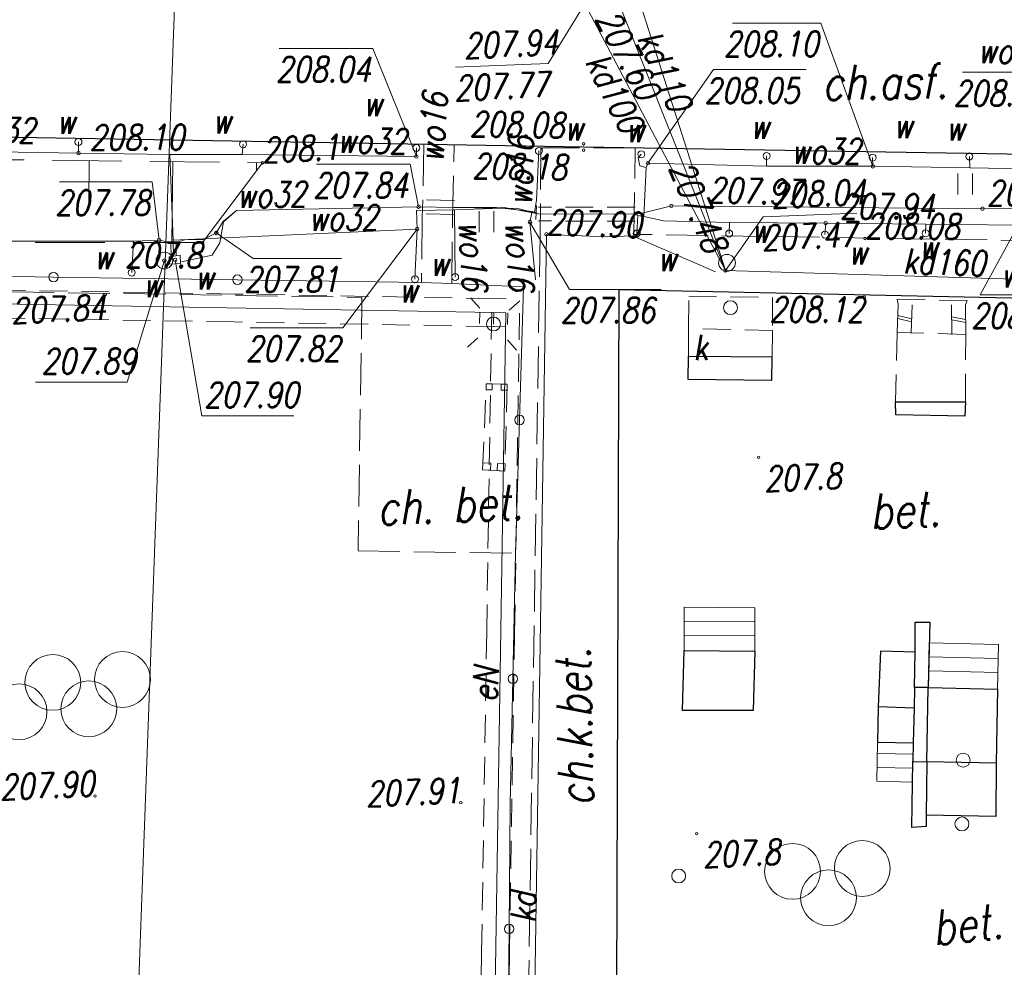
# Model space of a CAD drawing. Extents: x 6591072 to 6591270, y 5674713 to 5675005.
# Tile 8 of 36: x 6591154 to 6591189, y 5674783 to 5674817. Entities that reach past the tile are written whole.
import ezdxf
from ezdxf.enums import TextEntityAlignment as Align

# ---------------------------------------------------------------- set-up
doc = ezdxf.new("R2010")
doc.units = 0
for name, pattern in [('1', [0]), ('BGT', [0]), ('BLO', [0]), ('BPB', [1.5, 1, -0.5]), ('BUD', [0]), ('BUI', [0]), ('BUW', [1.5, 1, -0.5]), ('KOC', [2, 1.5, -0.5]), ('KOJ', [0]), ('SCH', [0]), ('UBE', [1.5, 1, -0.5]), ('UBW', [1.5, 1, -0.5]), ('UPE', [0]), ('UPG', [0]), ('UPK', [0]), ('UPW', [0]), ('WSD', [3.5, 2.5, -1]), ('WSQ', [3.5, 2.5, -1])]:
    doc.linetypes.add(name, pattern=pattern)
doc.layers.get('0').update_dxf_attribs({"color": 250, "linetype": 'CONTINUOUS', "lineweight": 100})
for name, color, linetype, lineweight in [('Dzialki', 7, '1', 18), ('EBTPO_L_10', 250, 'BPB', 18), ('EBTPO_L_12', 250, '1', 18), ('EBTPO_L_5', 250, '1', 25), ('EBTPO_T_1', 250, 'CONTINUOUS', 0), ('EBUPP_L_4', 250, 'BUI', 18), ('EBUPP_L_6', 250, 'BUW', 18), ('SDROK_T_1', 7, 'CONTINUOUS', 18), ('SDRPK_L_0', 7, 'KOJ', 25), ('SDRPK_L_2', 7, 'KOC', 18), ('SZOPO_L_0', 7, 'BGT', 18), ('SZZPZ_T_0', 7, 'CONTINUOUS', 18), ('SZZTS_T_1', 7, 'CONTINUOUS', 18), ('UEEOA_T_9', 1, 'CONTINUOUS', 18), ('UEEOO_T_0', 1, 'CONTINUOUS', 18), ('UEEPB_L_0', 1, 'UBE', 18), ('UEEPON_L_0', 1, 'UPE', 18), ('UKKOA_T_3', 36, 'CONTINUOUS', 18), ('UKKOA_T_9', 36, 'CONTINUOUS', 18), ('UKKOC_T_0', 36, 'CONTINUOUS', 18), ('UKKOC_T_2', 36, 'CONTINUOUS', 18), ('UKKOO_T_0', 36, 'CONTINUOUS', 18), ('UKKOO_T_2', 36, 'CONTINUOUS', 18), ('UKKPOD_L_1', 36, 'UPK', 18), ('UKKPOM_L_0', 36, 'UPG', 18), ('UWWOA_T_2', 5, 'CONTINUOUS', 18), ('UWWOA_T_7', 5, 'CONTINUOUS', 18), ('UWWOC_T_0', 5, 'CONTINUOUS', 18), ('UWWOC_T_2', 5, 'CONTINUOUS', 18), ('UWWOO_T_0', 5, 'CONTINUOUS', 18), ('UWWPA_L_2', 5, '1', 18), ('UWWPB_L_0', 5, 'UBW', 18), ('UWWPM_L_0', 5, 'UPW', 18), ('WUKOS_T_1', 7, 'CONTINUOUS', 18), ('WUKPS_L_2', 7, '1', 18), ('WWRPP_T_0', 13, 'CONTINUOUS', 18)]:
    doc.layers.add(name, color=color, linetype=linetype, lineweight=lineweight)
doc.styles.add('K1_ACAD', font='romans.shx', dxfattribs={"width": 0.8, "oblique": 12})

# ---------------------------------------------------------------- blocks, each defined once
blk = doc.blocks.new('other_BUJ')
at = {"linetype": 'Continuous'}
blk.add_circle((0, 0), 0.25, dxfattribs=at)
blk = doc.blocks.new('other_WSU')
at = {"linetype": 'Continuous'}
blk.add_circle((0, 0), 0.045, dxfattribs=at)
blk = doc.blocks.new('other_WSP')
at = {"linetype": 'Continuous'}
blk.add_circle((0, 0), 0.045, dxfattribs=at)
blk = doc.blocks.new('other_SLS')
at = {"linetype": 'Continuous'}
blk.add_circle((0, 0), 0.25, dxfattribs=at)
blk = doc.blocks.new('other_LAT')
at = {"linetype": 'Continuous'}
for p, q in [((0, 0.75), (0, 1.25)), ((-1.25, 0), (-0.75, 0)), ((0.75, 0), (1.25, 0)), ((0, -0.75), (0, -1.25))]:
    blk.add_line(p, q, dxfattribs=at)
blk = doc.blocks.new('other_WLZ')
at = {"linetype": 'Continuous'}
blk.add_circle((0, 0), 0.3, dxfattribs=at)
blk = doc.blocks.new('other_UGK')
at = {"linetype": 'Continuous'}
blk.add_circle((0, 0), 0.0625, dxfattribs=at)
blk = doc.blocks.new('ARM')
at = {"linetype": 'Continuous'}
blk.add_circle((0, 0), 0.125, dxfattribs=at)
blk = doc.blocks.new('other_UGW')
at = {"linetype": 'Continuous'}
blk.add_circle((0, 0), 0.0625, dxfattribs=at)
blk = doc.blocks.new('other_USW')
at = {"linetype": 'Continuous'}
blk.add_line((0, -0.25), (0, 0.25), dxfattribs=at)
blk = doc.blocks.new('other_UGE')
at = {"linetype": 'Continuous'}
blk.add_circle((0, 0), 0.0625, dxfattribs=at)
blk = doc.blocks.new('TRA1')
at = {"linetype": 'Continuous'}
for p, q in [((-0.2625, -0.375), (-0.2625, 0.375)), ((0.2625, -0.375), (0.2625, 0.375))]:
    blk.add_line(p, q, dxfattribs=at)
blk = doc.blocks.new('other_PLS')
at = {"linetype": 'Continuous'}
for centre in [(-2.5, 0.646), (0, 0.646), (2.5, 0.646), (-1.25, -0.354), (1.25, -0.354)]:
    blk.add_circle(centre, 1, dxfattribs=at)
blk = doc.blocks.new('other_PLZ')
at = {"linetype": 'Continuous'}
for centre in [(-1.25, 0.4385), (1.25, 0.4385), (0, -0.5615)]:
    blk.add_circle(centre, 1, dxfattribs=at)

msp = doc.modelspace()

# ---------------------------------------------------------------- linework, layer by layer
at = {"layer": 'Dzialki'}
for p in [(6591155.95, 5674730.72), (6591156.707, 5674751.321)]:
    msp.add_line(p, (6591159.66, 5674831.72), dxfattribs=at)
at = {"layer": 'EBTPO_L_10', "linetype": 'BLO'}
for p, q in [((6591185.06, 5674806.364), (6591185.023, 5674805.351)), ((6591185.56, 5674806.345), (6591185.522, 5674805.332)), ((6591186.978, 5674805.281), (6591186.973, 5674806.342)), ((6591187.478, 5674805.284), (6591187.473, 5674806.344)), ((6591185.045, 5674805.959), (6591185.541, 5674805.839)), ((6591185.041, 5674805.857), (6591185.537, 5674805.737)), ((6591187.475, 5674805.814), (6591186.975, 5674805.918)), ((6591187.476, 5674805.708), (6591186.975, 5674805.812))]:
    msp.add_line(p, q, dxfattribs=at)
at = {"layer": 'EBTPO_L_12', "linetype": 'SCH'}
for p, q in [((6591177.383, 5674793.95), (6591177.391, 5674795.503)), ((6591179.924, 5674795.489), (6591177.391, 5674795.503)), ((6591179.916, 5674793.936), (6591179.924, 5674795.489)), ((6591179.921, 5674794.989), (6591177.388, 5674795.003)), ((6591179.919, 5674794.489), (6591177.386, 5674794.503)), ((6591186.136, 5674792.625), (6591186.173, 5674794.226)), ((6591188.657, 5674794.17), (6591186.173, 5674794.226)), ((6591188.621, 5674792.568), (6591188.657, 5674794.17)), ((6591188.646, 5674793.67), (6591186.161, 5674793.726)), ((6591188.635, 5674793.17), (6591186.15, 5674793.226)), ((6591184.316, 5674790.676), (6591184.287, 5674789.267)), ((6591185.599, 5674790.65), (6591185.57, 5674789.241)), ((6591185.59, 5674790.241), (6591184.308, 5674790.267)), ((6591185.58, 5674789.741), (6591184.298, 5674789.767)), ((6591185.57, 5674789.241), (6591184.287, 5674789.267))]:
    msp.add_line(p, q, dxfattribs=at)
at = {"layer": 'EBTPO_L_5', "linetype": 'BUD'}
for p, q in [((6591177.526, 5674803.666), (6591177.541, 5674804.497)), ((6591180.535, 5674804.472), (6591177.541, 5674804.497)), ((6591180.53, 5674803.631), (6591180.535, 5674804.472)), ((6591180.53, 5674803.631), (6591177.526, 5674803.666)), ((6591184.966, 5674802.866), (6591187.469, 5674802.871)), ((6591184.976, 5674802.396), (6591184.966, 5674802.866)), ((6591187.469, 5674802.871), (6591187.44, 5674802.359)), ((6591187.44, 5674802.359), (6591184.976, 5674802.396)), ((6591185.663, 5674793.896), (6591185.668, 5674794.967)), ((6591185.668, 5674794.967), (6591186.188, 5674794.969)), ((6591186.188, 5674794.969), (6591186.136, 5674792.625)), ((6591177.332, 5674791.806), (6591177.383, 5674793.95)), ((6591177.383, 5674793.95), (6591179.916, 5674793.936)), ((6591179.916, 5674793.936), (6591179.865, 5674791.802)), ((6591184.42, 5674793.934), (6591184.343, 5674791.939)), ((6591185.663, 5674793.896), (6591184.42, 5674793.934)), ((6591185.636, 5674792.634), (6591185.663, 5674793.896)), ((6591185.636, 5674792.634), (6591185.627, 5674791.893)), ((6591186.136, 5674792.625), (6591185.636, 5674792.634)), ((6591186.078, 5674789.969), (6591186.136, 5674792.625)), ((6591186.136, 5674792.625), (6591188.621, 5674792.568)), ((6591188.621, 5674792.568), (6591188.572, 5674789.914)), ((6591184.343, 5674791.939), (6591184.316, 5674790.676)), ((6591185.627, 5674791.893), (6591184.343, 5674791.939)), ((6591185.627, 5674791.893), (6591185.599, 5674790.65)), ((6591179.865, 5674791.802), (6591177.332, 5674791.806)), ((6591184.316, 5674790.676), (6591185.599, 5674790.65)), ((6591185.599, 5674790.65), (6591185.587, 5674789.979)), ((6591185.546, 5674787.615), (6591185.587, 5674789.979)), ((6591185.587, 5674789.979), (6591186.078, 5674789.969)), ((6591186.078, 5674789.969), (6591186.058, 5674788.057)), ((6591188.572, 5674789.914), (6591186.078, 5674789.969)), ((6591188.572, 5674789.914), (6591188.562, 5674788.011)), ((6591186.058, 5674788.057), (6591186.055, 5674787.646)), ((6591188.562, 5674788.011), (6591186.058, 5674788.057)), ((6591186.055, 5674787.646), (6591185.546, 5674787.615))]:
    msp.add_line(p, q, dxfattribs=at)
at = {"layer": 'EBUPP_L_4', "linetype": 'BUI'}
for p, q in [((6591170.295, 5674803.514), (6591170.29, 5674803.298)), ((6591170.512, 5674803.508), (6591170.295, 5674803.514)), ((6591170.507, 5674803.292), (6591170.512, 5674803.508)), ((6591170.823, 5674803.29), (6591170.829, 5674803.5)), ((6591170.829, 5674803.5), (6591171.047, 5674803.495)), ((6591171.047, 5674803.495), (6591171.042, 5674803.284)), ((6591170.29, 5674803.298), (6591170.507, 5674803.292)), ((6591171.042, 5674803.284), (6591170.823, 5674803.29)), ((6591170.175, 5674800.68), (6591170.164, 5674800.435)), ((6591170.455, 5674800.668), (6591170.175, 5674800.68)), ((6591170.445, 5674800.423), (6591170.455, 5674800.668)), ((6591170.702, 5674800.663), (6591170.686, 5674800.404)), ((6591170.972, 5674800.647), (6591170.702, 5674800.663)), ((6591170.164, 5674800.435), (6591170.445, 5674800.423)), ((6591170.686, 5674800.404), (6591170.957, 5674800.388)), ((6591170.957, 5674800.388), (6591170.972, 5674800.647))]:
    msp.add_line(p, q, dxfattribs=at)
at = {"layer": 'EBUPP_L_6', "linetype": 'BUW'}
for p, q in [((6591177.539, 5674805.498), (6591177.551, 5674806.65)), ((6591177.551, 5674806.65), (6591180.556, 5674806.606)), ((6591180.556, 5674806.606), (6591180.555, 5674805.424)), ((6591185.06, 5674806.364), (6591185.023, 5674806.542)), ((6591185.023, 5674806.542), (6591187.527, 5674806.497)), ((6591187.527, 5674806.497), (6591187.473, 5674806.344)), ((6591180.555, 5674805.424), (6591177.539, 5674805.498)), ((6591177.539, 5674805.498), (6591177.541, 5674804.497)), ((6591180.535, 5674804.472), (6591180.555, 5674805.424)), ((6591185.023, 5674805.351), (6591184.966, 5674802.866)), ((6591187.478, 5674805.284), (6591185.023, 5674805.351)), ((6591187.469, 5674802.871), (6591187.478, 5674805.284)), ((6591170.164, 5674800.435), (6591170.295, 5674803.514)), ((6591170.295, 5674803.514), (6591171.047, 5674803.495)), ((6591171.047, 5674803.495), (6591170.957, 5674800.388)), ((6591170.957, 5674800.388), (6591170.164, 5674800.435))]:
    msp.add_line(p, q, dxfattribs=at)
at = {"layer": 'SDRPK_L_0', "linetype": 'KOJ'}
for p, q in [((6591141.705, 5674812.552), (6591173.788, 5674812.008)), ((6591173.788, 5674812.008), (6591206.988, 5674811.451)), ((6591174.941, 5674770.044), (6591175.058, 5674806.896)), ((6591174.941, 5674770.044), (6591175.058, 5674806.896)), ((6591175.058, 5674806.896), (6591194.123, 5674806.493))]:
    msp.add_line(p, q, dxfattribs=at)
at = {"layer": 'SDRPK_L_2', "linetype": 'KOC'}
for p, q in [((6591168.062, 5674812.105), (6591168.003, 5674809.484)), ((6591169.085, 5674809.469), (6591169.145, 5674812.087)), ((6591172.253, 5674811.974), (6591172.224, 5674808.849)), ((6591175.636, 5674811.975), (6591172.253, 5674811.974)), ((6591175.586, 5674808.87), (6591175.636, 5674811.975)), ((6591168.003, 5674809.484), (6591167.971, 5674807.15)), ((6591169.064, 5674807.106), (6591169.085, 5674809.469)), ((6591172.224, 5674808.849), (6591171.627, 5674769.835)), ((6591172.224, 5674808.849), (6591171.627, 5674769.835)), ((6591196.24, 5674808.543), (6591175.586, 5674808.87)), ((6591147.311, 5674806.906), (6591165.841, 5674806.61)), ((6591165.841, 5674806.61), (6591165.702, 5674797.526)), ((6591165.702, 5674797.526), (6591171.341, 5674797.441))]:
    msp.add_line(p, q, dxfattribs=at)
at = {"layer": 'SZOPO_L_0', "linetype": 'BGT'}
for p, q in [((6591148.193, 5674807.434), (6591154.785, 5674807.339)), ((6591154.785, 5674807.339), (6591161.378, 5674807.245)), ((6591161.378, 5674807.245), (6591167.971, 5674807.15)), ((6591167.971, 5674807.15), (6591169.064, 5674807.106)), ((6591169.064, 5674807.106), (6591171.631, 5674806.993)), ((6591171.631, 5674806.993), (6591171.486, 5674802.217)), ((6591171.486, 5674802.217), (6591171.341, 5674797.441)), ((6591171.341, 5674797.441), (6591171.249, 5674792.943)), ((6591171.249, 5674792.943), (6591171.157, 5674788.444)), ((6591171.157, 5674788.444), (6591171.114, 5674783.978)), ((6591171.114, 5674783.978), (6591171.071, 5674779.512))]:
    msp.add_line(p, q, dxfattribs=at)
for centre in [(6591154.785, 5674807.339), (6591161.378, 5674807.245), (6591171.486, 5674802.217), (6591171.249, 5674792.943), (6591171.114, 5674783.978)]:
    msp.add_circle(centre, 0.17, dxfattribs=at)
at = {"layer": 'UEEPB_L_0', "linetype": 'UBE'}
for p, q in [((6591161.282, 5674806.729), (6591151.986, 5674806.891)), ((6591170.577, 5674806.567), (6591161.282, 5674806.729)), ((6591171.004, 5674806.555), (6591170.583, 5674806.567)), ((6591170.069, 5674806.083), (6591170.056, 5674805.672)), ((6591170.309, 5674794.607), (6591170.49, 5674806.063)), ((6591171.068, 5674806.052), (6591171.056, 5674805.641)), ((6591171.309, 5674794.591), (6591171.49, 5674806.047)), ((6591161.264, 5674805.729), (6591151.969, 5674805.891)), ((6591170.56, 5674805.568), (6591161.264, 5674805.729)), ((6591170.975, 5674805.555), (6591170.554, 5674805.568)), ((6591170.128, 5674783.151), (6591170.309, 5674794.607)), ((6591171.128, 5674783.136), (6591171.309, 5674794.591)), ((6591169.948, 5674771.696), (6591170.128, 5674783.151)), ((6591170.948, 5674771.68), (6591171.128, 5674783.136))]:
    msp.add_line(p, q, dxfattribs=at)
at = {"layer": 'UEEPON_L_0', "linetype": 'UPE'}
for p, q in [((6591142.682, 5674806.552), (6591170.569, 5674806.068)), ((6591170.99, 5674806.055), (6591170.448, 5674771.688)), ((6591170.569, 5674806.068), (6591170.556, 5674805.657)), ((6591170.569, 5674806.068), (6591170.99, 5674806.055))]:
    msp.add_line(p, q, dxfattribs=at)
at = {"layer": 'UKKOC_T_0', "linetype": 'Continuous'}
for p, q in [((6591173.828, 5674817.135), (6591172.512, 5674814.998)), ((6591169.193, 5674814.859), (6591172.512, 5674814.998)), ((6591178.863, 5674807.576), (6591180.218, 5674809.493)), ((6591180.218, 5674809.493), (6591183.57, 5674809.633))]:
    msp.add_line(p, q, dxfattribs=at)
at = {"layer": 'UKKPOD_L_1', "linetype": 'UPK'}
msp.add_line((6591173.975, 5674822.908), (6591178.863, 5674807.576), dxfattribs=at)
at = {"layer": 'UKKPOM_L_0', "linetype": 'UPK'}
for p, q in [((6591173.896, 5674820.061), (6591178.863, 5674807.576)), ((6591178.863, 5674807.576), (6591173.828, 5674817.135)), ((6591172.453, 5674808.869), (6591171.858, 5674770.045)), ((6591172.453, 5674808.869), (6591171.858, 5674770.045)), ((6591174.639, 5674808.78), (6591172.453, 5674808.869)), ((6591175.538, 5674808.818), (6591174.639, 5674808.78)), ((6591178.515, 5674807.531), (6591175.538, 5674808.818)), ((6591198.317, 5674806.988), (6591178.863, 5674807.576))]:
    msp.add_line(p, q, dxfattribs=at)
at = {"layer": 'UWWOC_T_0', "linetype": 'Continuous'}
for p, q in [((6591179.125, 5674816.443), (6591182.285, 5674816.443)), ((6591184.15, 5674811.31), (6591182.285, 5674816.443)), ((6591162.878, 5674815.534), (6591166.233, 5674815.534)), ((6591167.79, 5674811.66), (6591166.233, 5674815.534)), ((6591176.09, 5674811.42), (6591178.437, 5674814.773)), ((6591178.437, 5674814.773), (6591181.759, 5674814.773)), ((6591187.357, 5674814.678), (6591190.516, 5674814.678)), ((6591164.214, 5674811.38), (6591167.569, 5674811.38)), ((6591167.87, 5674809.86), (6591167.569, 5674811.38)), ((6591155.004, 5674810.752), (6591158.326, 5674810.752)), ((6591158.57, 5674808.66), (6591158.326, 5674810.752)), ((6591171.86, 5674809.31), (6591173.274, 5674806.899)), ((6591189.36, 5674809.2), (6591187.995, 5674806.703)), ((6591160.62, 5674808.92), (6591161.944, 5674808.008)), ((6591167.82, 5674809.06), (6591165.156, 5674805.523)), ((6591161.944, 5674808.008), (6591165.103, 5674808.008)), ((6591173.274, 5674806.899), (6591176.564, 5674806.899)), ((6591187.995, 5674806.703), (6591191.318, 5674806.703)), ((6591161.834, 5674805.523), (6591165.156, 5674805.523))]:
    msp.add_line(p, q, dxfattribs=at)
at = {"layer": 'UWWOC_T_2', "linetype": 'Continuous'}
for p, q in [((6591158.76, 5674807.93), (6591157.428, 5674803.576)), ((6591159.145, 5674807.956), (6591160.106, 5674802.365)), ((6591154.139, 5674803.576), (6591157.428, 5674803.576)), ((6591160.106, 5674802.365), (6591163.396, 5674802.365))]:
    msp.add_line(p, q, dxfattribs=at)
at = {"layer": 'UWWPA_L_2', "linetype": '1'}
for p, q in [((6591158.93, 5674808.07), (6591159.33, 5674808.12)), ((6591158.94, 5674807.8), (6591158.93, 5674808.07)), ((6591159.33, 5674808.12), (6591159.34, 5674807.82)), ((6591159.34, 5674807.82), (6591158.94, 5674807.8))]:
    msp.add_line(p, q, dxfattribs=at)
at = {"layer": 'UWWPB_L_0', "linetype": 'UBW'}
for p, q in [((6591169.156, 5674810.08), (6591167.876, 5674810.11)), ((6591175.631, 5674809.84), (6591172.171, 5674809.85)), ((6591169.144, 5674809.58), (6591167.864, 5674809.61)), ((6591175.629, 5674809.34), (6591172.169, 5674809.35))]:
    msp.add_line(p, q, dxfattribs=at)
at = {"layer": 'UWWPM_L_0', "linetype": 'UPW'}
for p, q in [((6591155.68, 5674811.78), (6591155.68, 5674812.18)), ((6591161.55, 5674811.73), (6591161.58, 5674812.1)), ((6591167.79, 5674811.66), (6591167.79, 5674811.97)), ((6591155.68, 5674811.78), (6591149.5, 5674811.87)), ((6591158.96, 5674811.73), (6591155.68, 5674811.78)), ((6591159.07, 5674808.66), (6591158.96, 5674811.73)), ((6591158.96, 5674811.73), (6591161.55, 5674811.73)), ((6591161.55, 5674811.73), (6591167.79, 5674811.66)), ((6591172.1, 5674810.1), (6591172.18, 5674811.86)), ((6591175.74, 5674811.61), (6591175.85, 5674811.74)), ((6591175.8, 5674811.32), (6591175.74, 5674811.61)), ((6591180.34, 5674811.31), (6591180.34, 5674811.68)), ((6591184.15, 5674811.31), (6591184.14, 5674811.62)), ((6591187.62, 5674811.25), (6591187.61, 5674811.66)), ((6591176.03, 5674811.27), (6591175.8, 5674811.32)), ((6591175.94, 5674809.51), (6591176.03, 5674811.27)), ((6591176.09, 5674811.42), (6591176.03, 5674811.27)), ((6591180.34, 5674811.31), (6591176.09, 5674811.42)), ((6591184.15, 5674811.31), (6591180.34, 5674811.31)), ((6591187.62, 5674811.25), (6591184.15, 5674811.31)), ((6591190.96, 5674811.2), (6591187.62, 5674811.25)), ((6591161.34, 5674809.73), (6591167.87, 5674809.86)), ((6591167.87, 5674809.86), (6591161.34, 5674809.72)), ((6591167.87, 5674809.86), (6591169.15, 5674809.83)), ((6591170.88, 5674809.84), (6591169.15, 5674809.83)), ((6591169.15, 5674809.83), (6591171.43, 5674809.8)), ((6591172.17, 5674809.6), (6591170.88, 5674809.84)), ((6591172.02, 5674809.66), (6591172.1, 5674810.1)), ((6591175.83, 5674809.62), (6591176.93, 5674809.89)), ((6591176.93, 5674809.89), (6591188.08, 5674809.79)), ((6591160.87, 5674809.33), (6591161.34, 5674809.73)), ((6591160.88, 5674809.32), (6591161.34, 5674809.72)), ((6591167.79, 5674809.72), (6591169.16, 5674809.75)), ((6591167.82, 5674809.06), (6591167.79, 5674809.72)), ((6591169.16, 5674809.75), (6591170.87, 5674809.81)), ((6591169.16, 5674809.75), (6591169.18, 5674807.34)), ((6591170.87, 5674809.81), (6591171.94, 5674809.69)), ((6591171.43, 5674809.8), (6591172.17, 5674809.6)), ((6591171.94, 5674809.69), (6591171.86, 5674809.31)), ((6591171.94, 5674809.69), (6591172.02, 5674809.66)), ((6591172.02, 5674809.66), (6591172.08, 5674809.65)), ((6591172.17, 5674809.6), (6591175.63, 5674809.59)), ((6591175.63, 5674809.59), (6591175.83, 5674809.62)), ((6591175.73, 5674809.55), (6591175.63, 5674809.59)), ((6591175.73, 5674809.55), (6591175.69, 5674808.9)), ((6591175.94, 5674809.51), (6591175.73, 5674809.55)), ((6591175.94, 5674809.51), (6591176.65, 5674809.35)), ((6591188.08, 5674809.79), (6591197.76, 5674809.81)), ((6591160.62, 5674808.92), (6591160.87, 5674809.33)), ((6591160.75, 5674808.57), (6591160.88, 5674809.32)), ((6591171.86, 5674809.31), (6591172.06, 5674807.24)), ((6591176.65, 5674809.35), (6591179.01, 5674809.29)), ((6591179.01, 5674809.29), (6591179, 5674808.9)), ((6591179.01, 5674809.29), (6591182.46, 5674809.27)), ((6591182.46, 5674809.27), (6591182.43, 5674808.86)), ((6591182.46, 5674809.27), (6591186.05, 5674809.24)), ((6591186.05, 5674809.24), (6591186.04, 5674808.91)), ((6591186.05, 5674809.24), (6591189.36, 5674809.2)), ((6591159.07, 5674808.66), (6591167.82, 5674809.06)), ((6591160.17, 5674808.69), (6591160.62, 5674808.92)), ((6591167.74, 5674807.26), (6591167.82, 5674809.06)), ((6591151.5, 5674808.62), (6591157.65, 5674808.62)), ((6591157.65, 5674808.62), (6591157.59, 5674807.5)), ((6591157.65, 5674808.62), (6591158.57, 5674808.66)), ((6591158.57, 5674808.66), (6591158.99, 5674808.58)), ((6591158.99, 5674808.58), (6591159, 5674808.08)), ((6591159.07, 5674808.63), (6591159.07, 5674808.66)), ((6591159.09, 5674808.09), (6591159.07, 5674808.63)), ((6591159.18, 5674808.58), (6591159.48, 5674808.67)), ((6591159.18, 5674808.1), (6591159.18, 5674808.58)), ((6591159.48, 5674808.67), (6591160.17, 5674808.69)), ((6591160.47, 5674808.12), (6591160.75, 5674808.57)), ((6591159.37, 5674807.89), (6591160.47, 5674808.12))]:
    msp.add_line(p, q, dxfattribs=at)
at = {"layer": 'WUKPS_L_2', "linetype": 'WSQ'}
msp.add_line((6591140.735, 5674811.686), (6591162.276, 5674811.436), dxfattribs=at)
at = {"layer": 'WUKPS_L_2', "linetype": '1'}
for p, q in [((6591156.063, 5674811.508), (6591156.047, 5674810.044)), ((6591159.063, 5674811.474), (6591159.03, 5674808.575)), ((6591162.276, 5674811.436), (6591160.124, 5674808.573)), ((6591162.063, 5674811.439), (6591162.06, 5674811.149))]:
    msp.add_line(p, q, dxfattribs=at)
at = {"layer": 'WUKPS_L_2', "linetype": 'WSD'}
msp.add_line((6591160.124, 5674808.573), (6591139.903, 5674808.608), dxfattribs=at)

# ---------------------------------------------------------------- block references
at = {"layer": 'EBTPO_T_1'}
for p, rotation in [((6591179.049, 5674806.242), 2.396020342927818), ((6591187.387, 5674790.024), 2.395583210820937), ((6591187.342, 5674787.74), 2.395473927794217), ((6591177.19, 5674785.874), 2.394954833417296)]:
    msp.add_blockref('other_BUJ', p, dxfattribs=dict(at, rotation=rotation))
at = {"layer": 'EBTPO_T_1', "color": 253}
for p, rotation in [((6591179.049, 5674806.242), 2.396020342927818), ((6591187.387, 5674790.024), 2.395583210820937), ((6591187.342, 5674787.74), 2.395473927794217), ((6591177.19, 5674785.874), 2.394954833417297)]:
    msp.add_blockref('other_BUJ', p, dxfattribs=dict(at, rotation=rotation))
at = {"layer": 'SZZPZ_T_0'}
for p in [(6591187.452, 5674810.677), (6591170.302, 5674809.321)]:
    msp.add_blockref('TRA1', p, dxfattribs=at)
at = {"layer": 'SZZPZ_T_0', "color": 253}
for p in [(6591187.452, 5674810.677), (6591170.302, 5674809.321)]:
    msp.add_blockref('TRA1', p, dxfattribs=at)
at = {"layer": 'SZZTS_T_1'}
for name, p, rotation in [('other_PLS', (6591154.786, 5674792.167), 2.394982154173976), ('other_PLZ', (6591182.538, 5674785.655), 2.395118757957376)]:
    msp.add_blockref(name, p, dxfattribs=dict(at, rotation=rotation))
at = {"layer": 'SZZTS_T_1', "color": 253}
for name, p, rotation in [('other_PLS', (6591154.786, 5674792.167), 2.394982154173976), ('other_PLZ', (6591182.538, 5674785.655), 2.395118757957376)]:
    msp.add_blockref(name, p, dxfattribs=dict(at, rotation=rotation))
at = {"layer": 'UEEOA_T_9'}
for name, rotation in [('other_LAT', 311.4579172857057), ('other_SLS', 2.395801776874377)]:
    msp.add_blockref(name, (6591170.556, 5674805.657), dxfattribs=dict(at, rotation=rotation))
at = {"layer": 'UEEOA_T_9', "color": 253}
for name, rotation in [('other_LAT', 311.4579172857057), ('other_SLS', 2.395801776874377)]:
    msp.add_blockref(name, (6591170.556, 5674805.657), dxfattribs=dict(at, rotation=rotation))
at = {"layer": 'UKKOA_T_9', "rotation": 2.396047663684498}
msp.add_blockref('other_WLZ', (6591178.922, 5674807.848), dxfattribs=at)
at = {"layer": 'UKKOA_T_9', "color": 253, "rotation": 2.396047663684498}
msp.add_blockref('other_WLZ', (6591178.922, 5674807.848), dxfattribs=at)
at = {"layer": 'UKKOC_T_0'}
for p, rotation in [((6591172.453, 5674808.869), 2.395938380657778), ((6591178.863, 5674807.576), 2.396047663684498)]:
    msp.add_blockref('other_UGK', p, dxfattribs=dict(at, rotation=rotation))
at = {"layer": 'UKKOC_T_0', "color": 253}
for p, rotation in [((6591172.453, 5674808.869), 2.395938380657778), ((6591178.863, 5674807.576), 2.396047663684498)]:
    msp.add_blockref('other_UGK', p, dxfattribs=dict(at, rotation=rotation))
at = {"layer": 'UWWOA_T_7'}
for name, p in [('ARM', (6591155.68, 5674812.18)), ('ARM', (6591161.58, 5674812.1)), ('ARM', (6591167.79, 5674811.97)), ('ARM', (6591172.18, 5674811.86)), ('ARM', (6591175.85, 5674811.74)), ('ARM', (6591180.34, 5674811.68)), ('ARM', (6591184.14, 5674811.62)), ('ARM', (6591187.61, 5674811.66)), ('ARM', (6591175.69, 5674808.9)), ('ARM', (6591179, 5674808.9)), ('ARM', (6591182.43, 5674808.86)), ('ARM', (6591186.04, 5674808.91)), ('other_WLZ', (6591158.76, 5674807.93)), ('ARM', (6591157.59, 5674807.5)), ('ARM', (6591167.74, 5674807.26)), ('ARM', (6591169.18, 5674807.34))]:
    msp.add_blockref(name, p, dxfattribs=at)
at = {"layer": 'UWWOA_T_7', "color": 253}
for name, p in [('ARM', (6591155.68, 5674812.18)), ('ARM', (6591161.58, 5674812.1)), ('ARM', (6591167.79, 5674811.97)), ('ARM', (6591172.18, 5674811.86)), ('ARM', (6591175.85, 5674811.74)), ('ARM', (6591180.34, 5674811.68)), ('ARM', (6591184.14, 5674811.62)), ('ARM', (6591187.61, 5674811.66)), ('ARM', (6591175.69, 5674808.9)), ('ARM', (6591179, 5674808.9)), ('ARM', (6591182.43, 5674808.86)), ('ARM', (6591186.04, 5674808.91)), ('other_WLZ', (6591158.76, 5674807.93)), ('ARM', (6591157.59, 5674807.5)), ('ARM', (6591167.74, 5674807.26)), ('ARM', (6591169.18, 5674807.34))]:
    msp.add_blockref(name, p, dxfattribs=at)
at = {"layer": 'UWWOC_T_0'}
for p in [(6591155.68, 5674811.78), (6591167.79, 5674811.66), (6591176.09, 5674811.42), (6591184.15, 5674811.31), (6591167.87, 5674809.86), (6591176.93, 5674809.89), (6591188.08, 5674809.79), (6591167.82, 5674809.06), (6591171.86, 5674809.31), (6591182.46, 5674809.27), (6591160.62, 5674808.92), (6591158.57, 5674808.66)]:
    msp.add_blockref('other_UGW', p, dxfattribs=at)
at = {"layer": 'UWWOC_T_0', "color": 253}
for p in [(6591155.68, 5674811.78), (6591167.79, 5674811.66), (6591176.09, 5674811.42), (6591184.15, 5674811.31), (6591167.87, 5674809.86), (6591176.93, 5674809.89), (6591188.08, 5674809.79), (6591167.82, 5674809.06), (6591171.86, 5674809.31), (6591182.46, 5674809.27), (6591160.62, 5674808.92), (6591158.57, 5674808.66)]:
    msp.add_blockref('other_UGW', p, dxfattribs=at)
at = {"layer": 'UWWOC_T_0', "rotation": 357.3926376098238}
msp.add_blockref('other_USW', (6591172.08, 5674809.65), dxfattribs=at)
at = {"layer": 'UWWOC_T_0', "color": 253, "rotation": 357.3926376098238}
msp.add_blockref('other_USW', (6591172.08, 5674809.65), dxfattribs=at)
at = {"layer": 'UWWOC_T_2'}
for p, rotation in [((6591158.76, 5674807.93), 269.9999974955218), ((6591159.145, 5674807.956), 356.1859258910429)]:
    msp.add_blockref('other_UGE', p, dxfattribs=dict(at, rotation=rotation))
at = {"layer": 'UWWOC_T_2', "color": 253}
for p, rotation in [((6591158.76, 5674807.93), 269.9999974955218), ((6591159.145, 5674807.956), 356.1859258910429)]:
    msp.add_blockref('other_UGE', p, dxfattribs=dict(at, rotation=rotation))
at = {"layer": 'WUKOS_T_1'}
for name, p, rotation in [('other_WSU', (6591173.785, 5674812.116), 2.396074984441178), ('other_WSU', (6591173.784, 5674811.888), 2.396074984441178), ('other_WSP', (6591156.638, 5674806.716), 2.395665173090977), ('other_WSU', (6591156.638, 5674806.716), 2.395665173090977), ('other_WSP', (6591156.27, 5674788.743), 2.394790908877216), ('other_WSP', (6591169.383, 5674788.5), 2.394900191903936)]:
    msp.add_blockref(name, p, dxfattribs=dict(at, rotation=rotation))
at = {"layer": 'WUKOS_T_1', "color": 253}
for name, p, rotation in [('other_WSU', (6591173.785, 5674812.116), 2.396074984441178), ('other_WSU', (6591173.784, 5674811.888), 2.396074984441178), ('other_WSP', (6591156.638, 5674806.716), 2.395665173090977), ('other_WSU', (6591156.638, 5674806.716), 2.395665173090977), ('other_WSP', (6591156.27, 5674788.743), 2.394790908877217), ('other_WSP', (6591169.383, 5674788.5), 2.394900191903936)]:
    msp.add_blockref(name, p, dxfattribs=dict(at, rotation=rotation))
at = {"layer": 'WUKOS_T_1'}
for p in [(6591183.87, 5674808.72), (6591183.84, 5674806.62)]:
    msp.add_blockref('other_WSU', p, dxfattribs=at)
at = {"layer": 'WUKOS_T_1', "color": 253}
for p in [(6591183.87, 5674808.72), (6591183.84, 5674806.62)]:
    msp.add_blockref('other_WSU', p, dxfattribs=at)
at = {"layer": 'WWRPP_T_0'}
for p, rotation in [((6591162.276, 5674811.436), 2.395856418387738), ((6591160.124, 5674808.573), 2.395747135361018), ((6591180.055, 5674800.879), 2.395829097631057), ((6591177.837, 5674787.391), 2.395064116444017)]:
    msp.add_blockref('other_WSP', p, dxfattribs=dict(at, rotation=rotation))
at = {"layer": 'WWRPP_T_0', "color": 253}
for p, rotation in [((6591162.276, 5674811.436), 2.395856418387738), ((6591160.124, 5674808.573), 2.395747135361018), ((6591180.055, 5674800.879), 2.395829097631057), ((6591177.837, 5674787.391), 2.395064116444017)]:
    msp.add_blockref('other_WSP', p, dxfattribs=dict(at, rotation=rotation))

# ---------------------------------------------------------------- texts
at = {"layer": 'SDROK_T_1', "style": 'K1_ACAD', "oblique": 12, "width": 0.8}
msp.add_text('ch.asf.', height=1.25, rotation=0.9368, dxfattribs=at).set_placement((6591182.342, 5674813.677))
for s, rotation, p in [('ch. bet.', 2.3955, (6591168.993, 5674799.174)), ('bet.', 2.3959, (6591185.305, 5674798.99)), ('ch.k.bet.', 91.2873, (6591173.451, 5674791.217)), ('bet.', 6.2184, (6591187.536, 5674784.142))]:
    msp.add_text(s, height=1.25, rotation=rotation, dxfattribs=at).set_placement(p, align=Align.MIDDLE)
at = {"layer": 'UEEOO_T_0', "style": 'K1_ACAD', "oblique": 12, "width": 0.8}
msp.add_text('eN', height=0.9, rotation=86.8469, dxfattribs=at).set_placement((6591170.679, 5674792.104))
at = {"layer": 'UKKOA_T_3', "style": 'K1_ACAD', "oblique": 12, "width": 0.8}
msp.add_text('k', height=0.9, rotation=2.3959, dxfattribs=at).set_placement((6591178.243, 5674804.38), align=Align.RIGHT)
at = {"layer": 'UKKOC_T_0', "style": 'K1_ACAD', "oblique": 12, "width": 0.8}
for s, p in [('207.94', (6591169.464, 5674816.072)), ('207.77', (6591169.125, 5674814.556)), ('208.04', (6591180.489, 5674810.705)), ('207.47', (6591180.15, 5674809.189))]:
    msp.add_text(s, height=0.9, rotation=2.3961, dxfattribs=at).set_placement(p, align=Align.TOP_LEFT)
msp.add_text('207.90', height=0.9, rotation=357.9189, dxfattribs=at).set_placement((6591172.453, 5674808.869))
at = {"layer": 'UKKOC_T_2', "style": 'K1_ACAD', "oblique": 12, "width": 0.8}
for s, rotation, p in [('207.60', 297.7772, (6591174.183, 5674816.6)), ('207.48', 292.9042, (6591176.821, 5674811.254))]:
    msp.add_text(s, height=0.9, rotation=rotation, dxfattribs=at).set_placement(p)
at = {"layer": 'UKKOO_T_0', "style": 'K1_ACAD', "oblique": 12, "width": 0.8}
for s, rotation, p in [('kd110', 293.5384, (6591175.689, 5674815.911)), ('kd100', 296.8969, (6591173.822, 5674815.053)), ('kd', 89.2992, (6591172.061, 5674784.193))]:
    msp.add_text(s, height=0.9, rotation=rotation, dxfattribs=at).set_placement(p)
at = {"layer": 'UKKOO_T_2', "style": 'K1_ACAD', "oblique": 12, "width": 0.8}
msp.add_text('kd160', height=0.9, rotation=358.1319, dxfattribs=at).set_placement((6591185.216, 5674807.472))
at = {"layer": 'UWWOA_T_2', "style": 'K1_ACAD', "oblique": 12, "width": 0.8}
for p in [(6591166.562, 5674813.11), (6591155.566, 5674812.468), (6591161.157, 5674812.49), (6591173.769, 5674812.238), (6591175.958, 5674812.179), (6591180.432, 5674812.29), (6591185.566, 5674812.321), (6591187.444, 5674812.235), (6591180.46, 5674808.568), (6591183.947, 5674807.787), (6591186.479, 5674807.973), (6591156.912, 5674807.62), (6591177.108, 5674807.555), (6591168.951, 5674807.378), (6591160.528, 5674806.89), (6591158.67, 5674806.613), (6591167.836, 5674806.432)]:
    msp.add_text('w', height=0.9, dxfattribs=at).set_placement(p, align=Align.RIGHT)
at = {"layer": 'UWWOC_T_0', "style": 'K1_ACAD', "oblique": 12, "width": 0.8}
for s, p in [('208.10', (6591182.204, 5674816.143)), ('208.10', (6591190.436, 5674814.378)), ('207.84', (6591167.488, 5674811.08)), ('207.78', (6591158.245, 5674810.452)), ('207.82', (6591165.075, 5674805.223))]:
    msp.add_text(s, height=0.9, dxfattribs=at).set_placement(p, align=Align.TOP_RIGHT)
msp.add_text('208.04', height=0.9, dxfattribs=at).set_placement((6591166.153, 5674814.334), align=Align.RIGHT)
for s, p in [('208.05', (6591178.116, 5674813.573)), ('207.94', (6591182.97, 5674809.423)), ('207.86', (6591172.953, 5674805.699)), ('208.02', (6591187.674, 5674805.503))]:
    msp.add_text(s, height=0.9, dxfattribs=at).set_placement(p)
for s, rotation, p in [('208.10', 0.2187, (6591156.079, 5674811.892)), ('207.97', 358.4926, (6591178.235, 5674810.015)), ('208.06', 0.4982, (6591188.24, 5674809.895)), ('wo16', 273.231, (6591170.974, 5674809.306))]:
    msp.add_text(s, height=0.9, rotation=rotation, dxfattribs=at).set_placement(p)
msp.add_text('207.81', height=0.9, dxfattribs=at).set_placement((6591161.622, 5674807.708), align=Align.TOP_LEFT)
at = {"layer": 'UWWOC_T_2', "style": 'K1_ACAD', "oblique": 12, "width": 0.8}
msp.add_text('207.89', height=0.9, dxfattribs=at).set_placement((6591157.75, 5674804.776), align=Align.TOP_RIGHT)
msp.add_text('207.90', height=0.9, dxfattribs=at).set_placement((6591160.186, 5674802.665))
at = {"layer": 'UWWOO_T_0', "style": 'K1_ACAD', "oblique": 12, "width": 0.8}
for s, rotation, p in [('wo16', 359.3817, (6591187.898, 5674815.011)), ('wo16', 85.9504, (6591168.743, 5674811.428)), ('wo32', 358.7078, (6591151.629, 5674812.191)), ('wo32', 358.9036, (6591164.941, 5674811.797)), ('wo16', 88.1759, (6591171.92, 5674809.889)), ('wo32', 1.3391, (6591161.36, 5674809.812)), ('wo32', 0.8155, (6591163.933, 5674808.992)), ('wo16', 273.231, (6591169.305, 5674809.319)), ('wo16', 1.3322, (6591188.733, 5674806.965))]:
    msp.add_text(s, height=0.9, rotation=rotation, dxfattribs=at).set_placement(p)
msp.add_text('wo32', height=0.9, dxfattribs=at).set_placement((6591181.218, 5674811.403))
at = {"layer": 'WUKOS_T_1', "style": 'K1_ACAD', "oblique": 12, "width": 0.8}
for s, rotation, p in [('208.08', 359.0011, (6591169.702, 5674812.38)), ('208.18', 359.0011, (6591169.788, 5674810.878)), ('208.08', 359.5954, (6591183.87, 5674808.72))]:
    msp.add_text(s, height=0.9, rotation=rotation, dxfattribs=at).set_placement(p)
for s, rotation, p in [('207.84', 2.3957, (6591156.638, 5674806.716)), ('208.12', 359.8274, (6591183.84, 5674806.62))]:
    msp.add_text(s, height=0.9, rotation=rotation, dxfattribs=at).set_placement(p, align=Align.TOP_RIGHT)
for s, rotation, p in [('207.90', 2.3948, (6591156.27, 5674788.743)), ('207.91', 2.3949, (6591169.383, 5674788.5))]:
    msp.add_text(s, height=0.9, rotation=rotation, dxfattribs=at).set_placement(p, align=Align.RIGHT)
at = {"layer": 'WWRPP_T_0', "style": 'K1_ACAD', "oblique": 12, "width": 0.8}
for s, rotation, p in [('208.1', 2.3959, (6591162.276, 5674811.436)), ('207.8', 2.3958, (6591180.264, 5674799.654)), ('207.8', 2.395, (6591178.071, 5674786.178))]:
    msp.add_text(s, height=0.9, rotation=rotation, dxfattribs=at).set_placement(p)
msp.add_text('207.8', height=0.9, rotation=359.9012, dxfattribs=at).set_placement((6591160.124, 5674808.573), align=Align.TOP_RIGHT)

doc.saveas('drawing.dxf')
